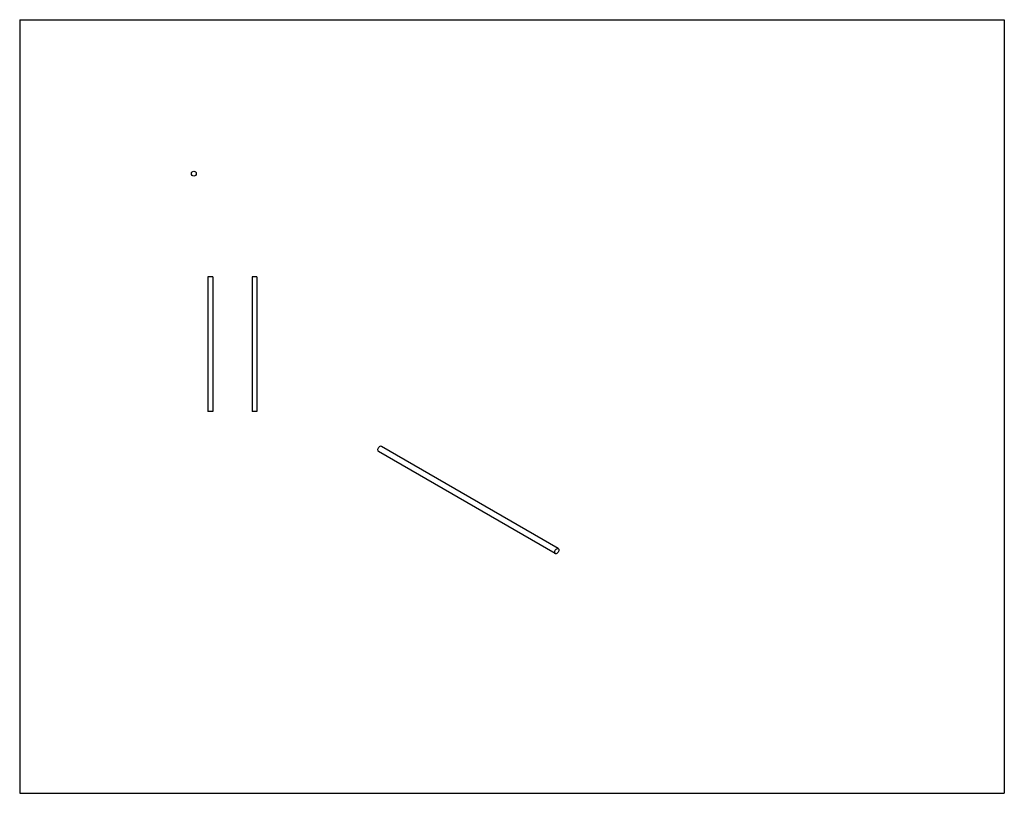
# Model space of a CAD drawing. Header units: millimetres. Extents: x 19840 to 22251, y -5316 to -3422.
import ezdxf

# ---------------------------------------------------------------- set-up
doc = ezdxf.new("R2010")
doc.units = ezdxf.units.MM
doc.layers.add('Wall', color=4, linetype='Continuous', lineweight=30)

msp = doc.modelspace()

# ---------------------------------------------------------------- linework, layer by layer
at = {"layer": 'Wall', "color": 5}
for p, q in [((19839.8, -3421.5), (19839.8, -5316.4)), ((19839.8, -3421.5), (22250.9, -3421.5)), ((22250.9, -3421.5), (22250.9, -5316.4)), ((19839.8, -5316.4), (22250.9, -5316.4))]:
    msp.add_line(p, q, dxfattribs=at)
at = {"layer": 'Wall'}
for p, q in [((20300.9, -4051.1), (20300.9, -4381.1)), ((20312.9, -4051.1), (20300.9, -4051.1)), ((20312.9, -4051.1), (20312.9, -4381.1)), ((20408.8, -4051.1), (20408.8, -4381.1)), ((20420.8, -4051.1), (20408.8, -4051.1)), ((20420.8, -4051.1), (20420.8, -4381.1)), ((20312.9, -4381.1), (20300.9, -4381.1)), ((20420.8, -4381.1), (20408.8, -4381.1)), ((21151.1, -4729.3), (20718.1, -4479.3)), ((21158.4, -4716.6), (20725.4, -4466.6))]:
    msp.add_line(p, q, dxfattribs=at)
msp.add_circle((20266.2, -3798.5), 6, dxfattribs=at)
msp.add_ellipse((20721.4, -4472.8), major_axis=(-3.67, -6.36), ratio=0.57735, start_param=3.042509, end_param=6.382269, dxfattribs=at)
msp.add_ellipse((21155.1, -4723.2), major_axis=(-3.67, -6.36), ratio=0.57735, dxfattribs=at)

doc.saveas('drawing.dxf')
